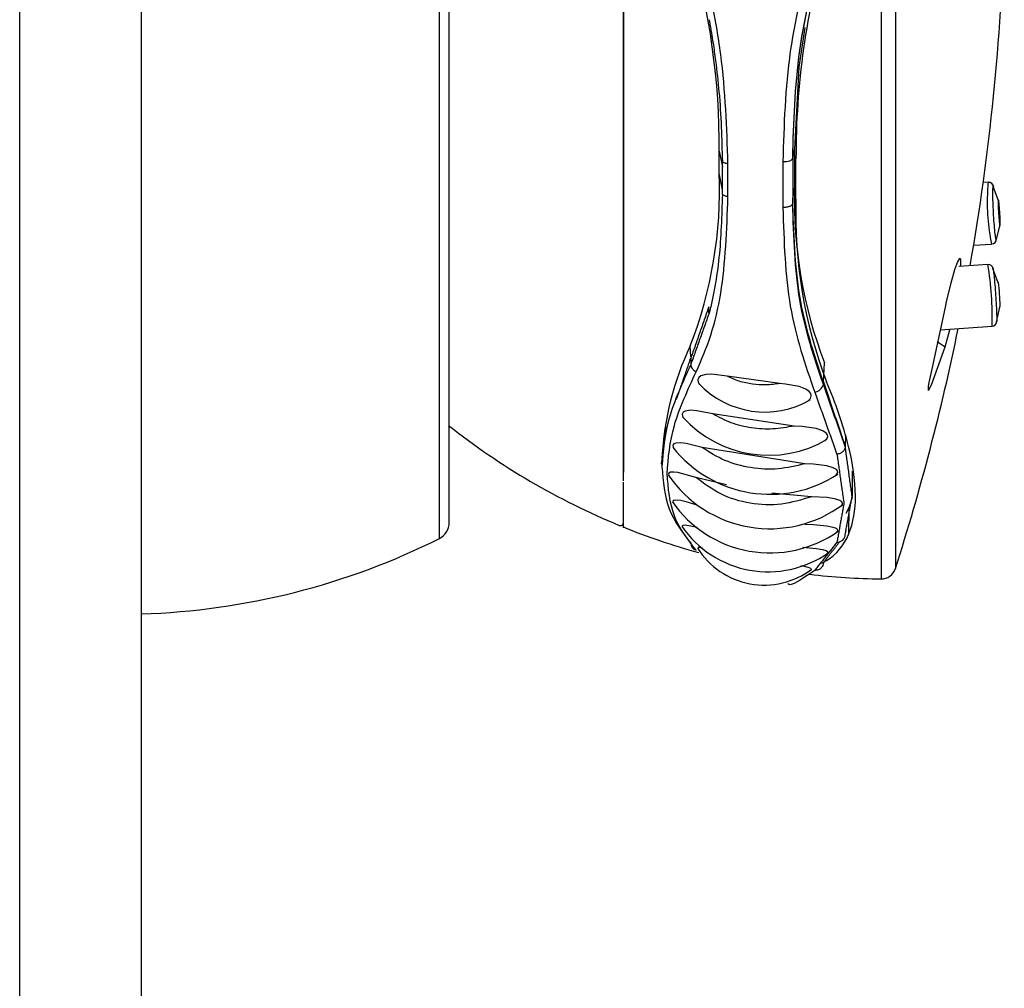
# Model space of a CAD drawing. Header units: millimetres. Extents: x 258.5 to 258.82, y 332.18 to 333.7.
# Tile 4 of 5: x 258.5849 to 258.6246, y 332.9367 to 332.9758. Entities that reach past the tile are written whole.
import ezdxf

# ---------------------------------------------------------------- set-up
doc = ezdxf.new("R2010")
doc.units = ezdxf.units.MM
doc.layers.add('SANINDUSA', color=3, linetype='Continuous')

msp = doc.modelspace()

# ---------------------------------------------------------------- linework, layer by layer
at = {"layer": 'SANINDUSA', "linetype": 'Continuous'}
for p, q in [((258.5848772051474, 332.3109292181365), (258.5848772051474, 333.5509292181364)), ((258.5897899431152, 333.5509292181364), (258.5897899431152, 332.3109292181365)), ((258.6196678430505, 333.01081153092), (258.6196678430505, 332.9532184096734)), ((258.6202485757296, 333.0103944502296), (258.6202485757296, 332.9536354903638)), ((258.6018330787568, 332.9594595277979), (258.6018330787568, 333.0091723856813)), ((258.6022299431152, 332.9555009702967), (258.6022299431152, 333.0085289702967)), ((258.6131352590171, 332.9696114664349), (258.6131352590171, 332.9704971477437)), ((258.6131352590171, 332.9704971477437), (258.6132621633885, 332.9698751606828)), ((258.6161002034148, 332.9701934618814), (258.6161779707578, 332.9705773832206)), ((258.6161779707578, 332.9705773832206), (258.6161779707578, 332.9690078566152)), ((258.6157039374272, 332.970078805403), (258.6157039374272, 332.9682302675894)), ((258.6162332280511, 332.9685660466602), (258.6162332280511, 332.9701888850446)), ((258.6132621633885, 332.9689416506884), (258.6132621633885, 332.9698751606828)), ((258.6134867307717, 332.968663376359), (258.6134867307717, 332.9699992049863)), ((258.6132621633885, 332.9689416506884), (258.6131352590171, 332.9696114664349)), ((258.6239980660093, 332.9692444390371), (258.6237968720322, 332.9692333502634)), ((258.6161002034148, 332.9685712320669), (258.6161779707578, 332.9690078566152)), ((258.6244145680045, 332.9684984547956), (258.6242039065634, 332.969077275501)), ((258.6234116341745, 332.9667083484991), (258.6241355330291, 332.9667482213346)), ((258.6239818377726, 332.9659196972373), (258.6228053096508, 332.9658395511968)), ((258.62440520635, 332.9651839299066), (258.6241844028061, 332.9657623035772)), ((258.6243603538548, 332.9637296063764), (258.6244784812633, 332.9642566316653)), ((258.6243287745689, 332.9635932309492), (258.6243603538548, 332.9637296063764)), ((258.6220585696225, 332.9632828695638), (258.6241517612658, 332.9634254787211)), ((258.6119798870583, 332.9621901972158), (258.6119638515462, 332.962636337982)), ((258.6173383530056, 332.9611837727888), (258.6173840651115, 332.9619507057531)), ((258.6155841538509, 332.9611137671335), (258.6134502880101, 332.9614051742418)), ((258.6173383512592, 332.9610805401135), (258.6173383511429, 332.9611837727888)), ((258.616159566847, 332.9593973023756), (258.6128685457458, 332.9598855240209)), ((258.6018330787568, 332.9548575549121), (258.6018330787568, 332.9594595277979)), ((258.6182286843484, 332.9590240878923), (258.6182230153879, 332.9585732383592)), ((258.6165923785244, 332.9578710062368), (258.6124452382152, 332.9585288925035)), ((258.6108202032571, 332.9581094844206), (258.6108202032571, 332.9579965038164)), ((258.6108202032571, 332.9578637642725), (258.6108202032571, 332.9578208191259)), ((258.6108202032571, 332.9578178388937), (258.6108202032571, 332.9577604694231)), ((258.6134281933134, 332.9570181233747), (258.612184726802, 332.9573235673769)), ((258.6185002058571, 332.9575780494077), (258.6185002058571, 332.9565555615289)), ((258.6168639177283, 332.9565396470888), (258.615253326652, 332.9566840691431)), ((258.6185070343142, 332.9565033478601), (258.618368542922, 332.9560920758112)), ((258.618368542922, 332.9560920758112), (258.6182432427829, 332.9558578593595)), ((258.618368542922, 332.9560920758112), (258.6183568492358, 332.9550121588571)), ((258.6172705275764, 332.9538553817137), (258.6174719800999, 332.9539629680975))]:
    msp.add_line(p, q, dxfattribs=at)
at = {"layer": 'SANINDUSA', "linetype": 'Continuous', "flags": 128}
for points in [[(258.6165899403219, 332.9754997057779), (258.6163508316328, 332.9739018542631), (258.6161779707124, 332.9705773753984)], [(258.6157039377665, 332.9700788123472), (258.6157790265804, 332.9700789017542), (258.6158524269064, 332.9700854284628), (258.6159209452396, 332.9700980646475), (258.6159815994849, 332.9701162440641), (258.6160317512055, 332.9701392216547), (258.616069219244, 332.9701659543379), (258.6160923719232, 332.9701953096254), (258.6161002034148, 332.9702260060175)], [(258.623998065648, 332.9692444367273), (258.6239782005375, 332.9691544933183), (258.6239709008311, 332.9688883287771)], [(258.6244784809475, 332.9676600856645), (258.6244755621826, 332.9678208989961), (258.624467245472, 332.9680115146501), (258.6244548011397, 332.9682029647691), (258.6244401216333, 332.9683661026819), (258.6244254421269, 332.9684760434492), (258.6244129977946, 332.9685160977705), (258.6244046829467, 332.9684801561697), (258.6244017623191, 332.9683736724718), (258.6244046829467, 332.9682128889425), (258.6244129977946, 332.9680222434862), (258.6244254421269, 332.9678307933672), (258.6244401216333, 332.9676676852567), (258.6244548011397, 332.9675577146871), (258.624467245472, 332.9675176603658), (258.6244755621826, 332.967553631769), (258.6244784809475, 332.9676600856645)], [(258.6243324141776, 332.9669375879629), (258.6244512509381, 332.9674374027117), (258.6244732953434, 332.9675321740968)], [(258.6228931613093, 332.9658455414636), (258.6228974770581, 332.9658933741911), (258.6228877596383, 332.9661215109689), (258.6228415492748, 332.9661640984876), (258.6227578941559, 332.9660355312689), (258.62263449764, 332.9657033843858), (258.6224812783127, 332.9651691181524), (258.6223173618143, 332.9644843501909), (258.6222571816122, 332.9642031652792)], [(258.6222571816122, 332.9642031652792), (258.6217298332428, 332.9617596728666), (258.6216038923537, 332.9611524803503), (258.6215780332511, 332.9610023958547), (258.6215664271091, 332.9609087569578), (258.6215654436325, 332.9608561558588), (258.6215730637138, 332.9608348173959), (258.6215987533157, 332.9608524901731), (258.6217062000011, 332.9610666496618), (258.6222571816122, 332.9625956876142)], [(258.6222571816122, 332.9625956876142), (258.6224511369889, 332.963287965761), (258.6224561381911, 332.9633099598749)], [(258.6134502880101, 332.9614051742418), (258.6128270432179, 332.9614921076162), (258.6125894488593, 332.9614850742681), (258.6123850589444, 332.961427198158), (258.6123023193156, 332.9613597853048), (258.6122672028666, 332.9612643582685), (258.6122853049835, 332.9611675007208), (258.6123409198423, 332.9610729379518)], [(258.6167258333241, 332.9604163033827), (258.6168145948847, 332.96050442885), (258.6168520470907, 332.9606100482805), (258.6168323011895, 332.9607046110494), (258.6167717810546, 332.9607884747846), (258.6166297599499, 332.9608912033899), (258.6163555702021, 332.9609975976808), (258.6158031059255, 332.9610938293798), (258.6155841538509, 332.9611137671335), (258.6155841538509, 332.9611137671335)], [(258.6128685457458, 332.9598855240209), (258.6122226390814, 332.9600160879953), (258.6119714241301, 332.9600328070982), (258.6117523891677, 332.9600006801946), (258.6116732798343, 332.9599540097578), (258.6116353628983, 332.9598800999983), (258.6116474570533, 332.9597989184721), (258.6116930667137, 332.9597185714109)], [(258.6173955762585, 332.9588079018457), (258.6174767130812, 332.9588791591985), (258.6175165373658, 332.9589679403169), (258.6175018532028, 332.9590468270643), (258.6174499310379, 332.959114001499), (258.6173200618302, 332.9591987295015), (258.6170518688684, 332.9592903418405), (258.616488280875, 332.9593748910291), (258.616159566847, 332.9593973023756), (258.616159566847, 332.9593973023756)], [(258.6124452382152, 332.9585288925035), (258.6117965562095, 332.9586906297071), (258.6115783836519, 332.9587181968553), (258.6113859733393, 332.9587102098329), (258.6113015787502, 332.9586782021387), (258.6112579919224, 332.9586173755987), (258.6112666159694, 332.9585451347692), (258.6113043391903, 332.9584795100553)], [(258.6178108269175, 332.9573849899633), (258.6178756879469, 332.9574329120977), (258.6179227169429, 332.9575140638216), (258.6179118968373, 332.957584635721), (258.6178634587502, 332.9576423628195), (258.6177402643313, 332.9577134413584), (258.6174826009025, 332.9577888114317), (258.6169424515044, 332.9578547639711), (258.6165923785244, 332.9578710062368)], [(258.612184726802, 332.9573235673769), (258.6114637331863, 332.9575197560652), (258.6112976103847, 332.9575385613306), (258.6111599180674, 332.9575272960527), (258.6111009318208, 332.957494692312), (258.6110833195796, 332.9574479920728), (258.6111081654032, 332.9573735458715)], [(258.6180635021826, 332.9561809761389), (258.6181056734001, 332.9562424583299), (258.6181097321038, 332.9562681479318), (258.6180816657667, 332.9563329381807), (258.6180077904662, 332.9563869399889), (258.617839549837, 332.9564482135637), (258.6174981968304, 332.9565064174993), (258.6168639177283, 332.9565396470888)], [(258.6122436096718, 332.9562005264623), (258.6117965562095, 332.9563347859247), (258.6115783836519, 332.9563835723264), (258.6113859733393, 332.9564044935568), (258.6113015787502, 332.9563936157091), (258.6112579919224, 332.9563564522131), (258.6112666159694, 332.9563036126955), (258.611287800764, 332.9562742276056)], [(258.6122518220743, 332.9552824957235), (258.6122226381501, 332.9552910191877), (258.6119714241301, 332.9553525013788), (258.6117523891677, 332.9553850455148), (258.6116732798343, 332.9553798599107), (258.6116353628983, 332.9553518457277), (258.6116474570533, 332.9553086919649)], [(258.6178756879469, 332.9551038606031), (258.6179227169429, 332.9551624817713), (258.6179118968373, 332.9552127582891), (258.6178634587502, 332.9552532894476), (258.6177402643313, 332.9553025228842), (258.6174826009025, 332.9553540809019), (258.6169424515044, 332.9554006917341), (258.6165923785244, 332.9554151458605)], [(258.6124424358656, 332.9544739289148), (258.6123850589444, 332.9544830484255), (258.6123023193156, 332.9544825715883), (258.6122672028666, 332.954460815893), (258.6122796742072, 332.9544359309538)], [(258.6174786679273, 332.954233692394), (258.6175165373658, 332.9542759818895), (258.6175018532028, 332.9543150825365), (258.6174499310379, 332.954348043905), (258.6173200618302, 332.9543895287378), (258.6170518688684, 332.9544354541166), (258.6165030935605, 332.9544851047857)], [(258.616826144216, 332.9535880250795), (258.6168520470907, 332.9536110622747), (258.6168323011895, 332.9536422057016), (258.6167717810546, 332.9536709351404), (258.6166297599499, 332.9537084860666), (258.6164244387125, 332.9537422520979)]]:
    msp.add_lwpolyline(points, dxfattribs=at)
at = {"layer": 'SANINDUSA', "linetype": 'Continuous'}
for centre, radius, start, end in [((258.5315531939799, 332.9820149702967), 0.09312500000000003, 350.0169269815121, 358.5232204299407), ((258.5839256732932, 332.9706594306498), 0.02921003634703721, 359.6816784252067, 16.28440231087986), ((258.6475438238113, 332.970296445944), 0.03131078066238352, 163.8282194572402, 180.1968499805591), ((258.5956155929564, 332.9689678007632), 0.01753148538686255, 338.8292779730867, 2.10403209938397), ((258.6240121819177, 332.9690325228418), 0.0002086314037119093, 6.699139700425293, 93.9770904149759), ((258.6344535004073, 332.9684995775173), 0.01828259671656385, 178.406871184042, 200.9898460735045), ((258.631591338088, 332.9683981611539), 0.007636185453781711, 176.319646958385, 192.4782061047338), ((258.6351687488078, 332.9679433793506), 0.01894575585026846, 178.1165901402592, 200.9206849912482), ((258.6241287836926, 332.9669571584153), 0.0002052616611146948, 271.8940779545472, 359.5285186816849), ((258.6120805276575, 332.9638559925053), 0.0120789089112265, 357.9574200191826, 9.837318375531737), ((258.6240019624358, 332.9657218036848), 0.000195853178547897, 10.04231865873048, 95.63801966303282), ((258.6171186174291, 332.9641769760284), 0.007360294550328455, 0.6200787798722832, 7.941696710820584), ((258.5315531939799, 332.9820149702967), 0.09312500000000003, 342.2571110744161, 348.4268621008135), ((258.6241512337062, 332.9636167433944), 0.0001882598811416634, 270.0830627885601, 357.841274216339), ((258.622647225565, 332.957529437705), 0.01184123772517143, 154.451119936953, 177.192224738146), ((258.6239280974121, 332.9654573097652), 0.003313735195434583, 232.9601371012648, 239.7191258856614), ((258.6149728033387, 332.9636275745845), 0.003664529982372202, 223.2259783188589, 299.9982859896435), ((258.6169369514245, 332.9611784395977), 0.0004131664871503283, 277.528892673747, 346.2930816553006), ((258.6004486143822, 332.9539551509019), 0.01849240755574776, 14.43943995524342, 22.99195162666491), ((258.6151276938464, 332.962882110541), 0.004666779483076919, 221.8705611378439, 300.4904316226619), ((258.6200602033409, 332.9820149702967), 0.02880000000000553, 231.6828329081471, 247.6196584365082), ((258.6151872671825, 332.9616460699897), 0.005007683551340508, 218.331579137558, 303.0979624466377), ((258.6100158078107, 332.9563921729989), 0.008619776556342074, 1.043711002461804, 14.60961297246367), ((258.6151752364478, 332.9601944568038), 0.004947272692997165, 214.0584748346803, 306.50668762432), ((258.6147235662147, 332.9564611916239), 0.003911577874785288, 338.2568049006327, 1.2889958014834), ((258.6151784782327, 332.9590502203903), 0.004780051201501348, 214.5931964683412, 305.3376918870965), ((258.6015099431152, 332.9555009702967), 0.0007200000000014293, 296.6666873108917, 0), ((258.6091402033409, 332.9554952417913), 0.0001200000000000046, 247.6196584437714, 0), ((258.6200602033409, 332.9820149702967), 0.02880000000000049, 247.9510752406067, 254.3490578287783), ((258.6151113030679, 332.9577393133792), 0.004230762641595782, 214.3760019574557, 305.0298164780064), ((258.6162716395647, 332.9558730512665), 0.002255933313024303, 302.1462061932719, 337.5663979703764), ((258.6178972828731, 332.9550290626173), 0.0003257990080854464, 268.1327914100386, 357.8233896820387), ((258.5889076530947, 332.9805941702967), 0.028799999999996, 271.7555348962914, 296.6666873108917), ((258.6122857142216, 332.9546767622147), 0.0003038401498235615, 181.9783469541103, 253.5319446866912), ((258.6149530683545, 332.9561524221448), 0.0031799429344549, 211.917011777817, 307.1340443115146), ((258.6201129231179, 332.9820149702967), 0.02879999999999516, 263.35722425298, 269.1145060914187), ((258.6196771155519, 332.9538183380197), 0.0006000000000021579, 269.1145060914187, 342.2571110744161)]:
    msp.add_arc(centre, radius, start, end, dxfattribs=at)
for points, knots in [([(258.6092602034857, 333.0014729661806), (258.6092602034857, 333.0012544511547), (258.6092602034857, 332.9999581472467), (258.6092602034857, 332.9968473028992), (258.6092602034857, 332.9922912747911), (258.6092602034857, 332.9872731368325), (258.6092602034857, 332.9820710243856), (258.6092602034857, 332.9768615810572), (258.6092602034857, 332.9718527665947), (258.6092602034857, 332.9672292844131), (258.6092602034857, 332.9631921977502), (258.6092602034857, 332.959810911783), (258.6092602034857, 332.9582936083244), (258.6092602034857, 332.9575349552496)], [0, 0, 0, 0, 0.01987154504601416, 0.117884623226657, 0.2158975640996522, 0.3139101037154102, 0.4119227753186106, 0.5099356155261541, 0.6079484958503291, 0.7059614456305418, 0.8039742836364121, 0.9019869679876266, 1, 1, 1, 1]), ([(258.6092602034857, 332.9571849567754), (258.6092602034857, 332.957277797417), (258.6092602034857, 332.9578752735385), (258.6092602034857, 332.959911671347), (258.6092602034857, 332.9632338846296), (258.6092602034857, 332.967364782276), (258.6092602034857, 332.9720353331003), (258.6092602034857, 332.9770959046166), (258.6092602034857, 332.982342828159), (258.6092602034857, 332.9875813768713), (258.6092602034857, 332.9925917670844), (258.6092602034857, 332.9972484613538), (258.6092602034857, 332.9998314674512), (258.6092602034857, 333.0011229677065)], [0, 0, 0, 0, 0.01806521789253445, 0.1162587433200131, 0.2144523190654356, 0.3126454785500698, 0.4108390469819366, 0.509032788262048, 0.607225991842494, 0.7054197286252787, 0.8036127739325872, 0.901806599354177, 1, 1, 1, 1]), ([(258.6134867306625, 332.9699992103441), (258.6134360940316, 332.9714554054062), (258.6133600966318, 332.973640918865), (258.6128288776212, 332.9766932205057), (258.6124093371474, 332.9781997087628), (258.6121995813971, 332.978952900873)], [0, 0, 0, 0, 0.499598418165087, 0.7498164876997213, 1, 1, 1, 1]), ([(258.6169910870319, 332.9791055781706), (258.6166045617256, 332.9775749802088), (258.6158313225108, 332.9745130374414), (258.615746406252, 332.9715571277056), (258.6157039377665, 332.9700788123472)], [0, 0, 0, 0, 0.4998780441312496, 1, 1, 1, 1]), ([(258.6161002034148, 332.9702260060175), (258.6161407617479, 332.971667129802), (258.6162218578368, 332.974548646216), (258.6169662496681, 332.9775415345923), (258.6173383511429, 332.9790375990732)], [0, 0, 0, 0, 0.500126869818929, 1, 1, 1, 1]), ([(258.6161002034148, 332.9701934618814), (258.616141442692, 332.9716390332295), (258.6162239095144, 332.9745297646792), (258.6169669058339, 332.9775220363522), (258.6173383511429, 332.9790179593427)], [0, 0, 0, 0, 0.5000711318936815, 1, 1, 1, 1]), ([(258.6127217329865, 332.9758104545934), (258.6127231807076, 332.9758030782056), (258.6127350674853, 332.9757425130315), (258.6127536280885, 332.9756385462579), (258.6127841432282, 332.9754681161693), (258.6128271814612, 332.9752170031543), (258.6128992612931, 332.9747696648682), (258.6130120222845, 332.9739736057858), (258.613194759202, 332.9723469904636), (258.6132323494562, 332.9710090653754), (258.6132585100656, 332.9700779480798)], [0, 0, 0, 0, 0.003789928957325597, 0.03111790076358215, 0.05259984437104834, 0.09096121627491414, 0.1594635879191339, 0.2817840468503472, 0.5001638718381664, 1, 1, 1, 1]), ([(258.6132614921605, 332.9700755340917), (258.6132743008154, 332.9700666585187), (258.6132999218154, 332.9700489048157), (258.6133538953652, 332.9700270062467), (258.613416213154, 332.9700094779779), (258.6134632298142, 332.9700026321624), (258.6134867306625, 332.9699992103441)], [0, 0, 0, 0, 0.250037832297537, 0.5001476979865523, 0.7501533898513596, 1, 1, 1, 1]), ([(258.6242151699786, 332.9690562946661), (258.6242089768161, 332.9690812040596), (258.624193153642, 332.9691448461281), (258.6241765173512, 332.9690621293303), (258.6241738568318, 332.968885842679), (258.6241725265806, 332.9687976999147)], [0, 0, 0, 0, 0.2433169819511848, 0.6216609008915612, 1, 1, 1, 1]), ([(258.6121995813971, 332.9615866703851), (258.6124093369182, 332.9620638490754), (258.6128288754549, 332.9630182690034), (258.6133600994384, 332.9653028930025), (258.613436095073, 332.9673196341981), (258.6134867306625, 332.9686633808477)], [0, 0, 0, 0, 0.2501838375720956, 0.5004004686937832, 1, 1, 1, 1]), ([(258.6132585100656, 332.9687494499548), (258.6132321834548, 332.9678842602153), (258.6131926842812, 332.9665861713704), (258.6129968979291, 332.9652173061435), (258.6128705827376, 332.9645654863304), (258.6127989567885, 332.9642507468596), (258.6127610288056, 332.964097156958), (258.6127414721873, 332.9640222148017), (258.6127315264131, 332.9639856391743), (258.6127264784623, 332.9639682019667), (258.6127239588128, 332.9639597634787), (258.6127224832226, 332.9639557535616), (258.6127217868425, 332.9639549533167), (258.6127214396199, 332.9639545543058)], [0, 0, 0, 0, 0.4998363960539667, 0.7499303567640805, 0.8750153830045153, 0.9375589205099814, 0.9688290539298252, 0.9844599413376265, 0.9922696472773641, 0.9961682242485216, 0.9981088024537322, 0.9990570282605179, 1, 1, 1, 1]), ([(258.6134867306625, 332.9686633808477), (258.6134632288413, 332.9686669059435), (258.6134162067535, 332.9686739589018), (258.6133539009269, 332.96869298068), (258.6132999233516, 332.9687169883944), (258.6132743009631, 332.9687368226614), (258.6132614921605, 332.9687467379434)], [0, 0, 0, 0, 0.2498416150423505, 0.4998793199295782, 0.749986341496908, 1, 1, 1, 1]), ([(258.6173383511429, 332.9611837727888), (258.6169669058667, 332.9622968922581), (258.6162239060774, 332.9645234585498), (258.616141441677, 332.9672218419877), (258.6161002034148, 332.9685712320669)], [0, 0, 0, 0, 0.4999264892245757, 1, 1, 1, 1]), ([(258.6241725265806, 332.9687976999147), (258.6241738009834, 332.9686846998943), (258.6241763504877, 332.9684586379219), (258.6241959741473, 332.9680185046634), (258.6242240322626, 332.9675853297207), (258.6242575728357, 332.9672121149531), (258.6242906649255, 332.9669664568), (258.6243172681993, 332.9668682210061), (258.6243267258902, 332.9669305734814), (258.6243306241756, 332.966956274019)], [0, 0, 0, 0, 0.1489778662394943, 0.29803738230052, 0.4471839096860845, 0.5964719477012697, 0.7458911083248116, 0.8952610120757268, 1, 1, 1, 1]), ([(258.6161002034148, 332.9684002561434), (258.6160986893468, 332.9683881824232), (258.6160956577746, 332.9683640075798), (258.616071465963, 332.9683294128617), (258.6160339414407, 332.9682980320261), (258.6159833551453, 332.9682711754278), (258.6159222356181, 332.9682500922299), (258.6158532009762, 332.9682357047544), (258.6157791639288, 332.968228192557), (258.6157289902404, 332.9682295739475), (258.6157039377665, 332.9682302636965)], [0, 0, 0, 0, 0.1248047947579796, 0.2498928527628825, 0.3749869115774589, 0.500008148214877, 0.6250026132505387, 0.7501212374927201, 0.8752317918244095, 1, 1, 1, 1]), ([(258.6157039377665, 332.9682302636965), (258.6157464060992, 332.966855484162), (258.6158313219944, 332.9641065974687), (258.6166045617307, 332.9618812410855), (258.6169910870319, 332.9607688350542)], [0, 0, 0, 0, 0.5001222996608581, 1, 1, 1, 1]), ([(258.6173383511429, 332.961080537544), (258.6169662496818, 332.9621725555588), (258.6162218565, 332.9643571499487), (258.6161407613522, 332.9670523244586), (258.6161002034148, 332.9684002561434)], [0, 0, 0, 0, 0.4998722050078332, 1, 1, 1, 1]), ([(258.6241919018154, 332.9657552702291), (258.624193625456, 332.9657525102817), (258.6242011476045, 332.965740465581), (258.6242245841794, 332.9655510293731), (258.6242573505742, 332.9652171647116), (258.6242910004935, 332.9647891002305), (258.6243190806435, 332.9643514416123), (258.6243387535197, 332.963953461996), (258.6243413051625, 332.9637892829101), (258.6243425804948, 332.9637072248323)], [0, 0, 0, 0, 0.04717258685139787, 0.2058661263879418, 0.3647017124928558, 0.5236762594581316, 0.6825958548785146, 0.8413587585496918, 0.9999999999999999, 0.9999999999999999, 0.9999999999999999, 0.9999999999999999]), ([(258.6119820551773, 332.9618795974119), (258.6116448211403, 332.961138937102), (258.6109703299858, 332.959657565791), (258.6108702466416, 332.9583928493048), (258.6108202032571, 332.9577604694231)], [0, 0, 0, 0, 0.4999828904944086, 1, 1, 1, 1]), ([(258.6119820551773, 332.9618795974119), (258.6119858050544, 332.9618539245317), (258.6119939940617, 332.9617978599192), (258.6120419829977, 332.9617130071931), (258.6121131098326, 332.9616377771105), (258.6121724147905, 332.9616027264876), (258.6121995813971, 332.9615866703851)], [0, 0, 0, 0, 0.2289225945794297, 0.4999227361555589, 0.7709229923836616, 1, 1, 1, 1]), ([(258.6110231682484, 332.9574736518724), (258.6110739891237, 332.9581052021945), (258.6111756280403, 332.9593682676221), (258.611858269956, 332.9608472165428), (258.6121995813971, 332.9615866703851)], [0, 0, 0, 0, 0.5000139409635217, 1, 1, 1, 1]), ([(258.6155841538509, 332.9611137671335), (258.6153995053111, 332.9610888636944), (258.6150320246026, 332.9610393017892), (258.6144705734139, 332.9610757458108), (258.6139283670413, 332.9611894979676), (258.6136103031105, 332.9613329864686), (258.6134502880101, 332.9614051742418)], [0, 0, 0, 0, 0.2507447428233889, 0.4990229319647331, 0.7479629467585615, 1, 1, 1, 1]), ([(258.616159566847, 332.9593973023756), (258.6158752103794, 332.9593459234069), (258.6153084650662, 332.9592435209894), (258.6144323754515, 332.9592981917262), (258.6135901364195, 332.959497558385), (258.6131098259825, 332.9597557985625), (258.6128685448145, 332.9598855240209)], [0, 0, 0, 0, 0.2504252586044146, 0.4991176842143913, 0.7483846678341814, 0.9999999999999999, 0.9999999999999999, 0.9999999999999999, 0.9999999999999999]), ([(258.6165923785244, 332.9578710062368), (258.6162349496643, 332.9577859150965), (258.6155220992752, 332.9576162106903), (258.6144017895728, 332.9576780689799), (258.6133305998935, 332.9579625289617), (258.6127411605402, 332.958339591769), (258.6124452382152, 332.9585288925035)], [0, 0, 0, 0, 0.2502504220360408, 0.4990954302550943, 0.7485257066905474, 1, 1, 1, 1]), ([(258.6182228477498, 332.9585710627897), (258.6182175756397, 332.9585351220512), (258.6182066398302, 332.958460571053), (258.6181292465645, 332.958358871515), (258.6180174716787, 332.9582817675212), (258.6179292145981, 332.9582625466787), (258.6178866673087, 332.9582532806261)], [0, 0, 0, 0, 0.2410334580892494, 0.4999698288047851, 0.7589436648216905, 1, 1, 1, 1]), ([(258.6108202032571, 332.9577604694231), (258.6108702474, 332.9571653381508), (258.6109703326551, 332.9559751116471), (258.6116448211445, 332.9551025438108), (258.6119820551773, 332.9546662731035)], [0, 0, 0, 0, 0.5000151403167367, 1, 1, 1, 1]), ([(258.6121995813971, 332.954385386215), (258.6118576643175, 332.9548213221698), (258.6111752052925, 332.9556914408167), (258.6110737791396, 332.9568803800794), (258.6110231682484, 332.9574736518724)], [0, 0, 0, 0, 0.5010074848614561, 1, 1, 1, 1]), ([(258.6168639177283, 332.9565396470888), (258.6164623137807, 332.9564173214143), (258.6156611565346, 332.9561732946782), (258.6143751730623, 332.9562306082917), (258.6131526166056, 332.9565914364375), (258.6125082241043, 332.9570788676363), (258.612184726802, 332.9573235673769)], [0, 0, 0, 0, 0.2501379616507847, 0.4989986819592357, 0.7484878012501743, 1, 1, 1, 1]), ([(258.6092602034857, 332.9553477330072), (258.6092602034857, 332.9553374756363), (258.6092602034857, 332.9551686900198), (258.6092602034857, 332.955666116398), (258.6092602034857, 332.9566804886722), (258.6092602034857, 332.9571242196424)], [0, 0, 0, 0, 0.03512109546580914, 0.5779196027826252, 1, 1, 1, 1]), ([(258.6173383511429, 332.9538671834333), (258.6173320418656, 332.9538300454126), (258.6173216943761, 332.9537691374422), (258.6172783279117, 332.953694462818), (258.6172290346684, 332.9536396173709), (258.6171681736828, 332.9535985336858), (258.617088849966, 332.9535663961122), (258.6170281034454, 332.9535651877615), (258.6169910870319, 332.9535644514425)], [0, 0, 0, 0, 0.2149659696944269, 0.3525535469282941, 0.5003524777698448, 0.6481934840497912, 0.7856236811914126, 1, 1, 1, 1]), ([(258.6169910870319, 332.9535644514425), (258.6165758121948, 332.953279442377), (258.6160226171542, 332.9528997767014), (258.6159277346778, 332.9530106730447), (258.6159040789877, 332.9530383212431)], [0, 0, 0, 0, 0.750684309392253, 1, 1, 1, 1])]:
    msp.add_open_spline(points, degree=3, knots=knots, dxfattribs=at)
for points in [[(258.613262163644, 332.9698751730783), (258.6132614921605, 332.9700755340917)], [(258.6161002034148, 332.9702260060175), (258.6161002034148, 332.9684002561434)], [(258.6132614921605, 332.9687467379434), (258.613262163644, 332.9689416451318)], [(258.6127097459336, 332.9642129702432), (258.6119820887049, 332.96212993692)], [(258.6127200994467, 332.9639492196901), (258.6127097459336, 332.9642129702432)], [(258.612720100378, 332.9639492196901), (258.6119820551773, 332.9618795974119)], [(258.6243425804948, 332.9637072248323), (258.6243374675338, 332.9636102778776)], [(258.6114055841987, 332.9604676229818), (258.6119820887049, 332.96212993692)], [(258.6119820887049, 332.96212993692), (258.6119820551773, 332.9618795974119)], [(258.6173383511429, 332.9611837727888), (258.6182228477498, 332.9585710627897)], [(258.6182228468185, 332.9585710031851), (258.6173383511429, 332.961080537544)], [(258.6169910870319, 332.9607688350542), (258.6178866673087, 332.9582532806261)], [(258.6109500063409, 332.9591539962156), (258.6110216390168, 332.9593605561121)], [(258.6108202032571, 332.9578196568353), (258.6109498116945, 332.9591529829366)], [(258.6185002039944, 332.9565535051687), (258.6182229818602, 332.9585705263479)], [(258.6178866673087, 332.9582532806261), (258.6181699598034, 332.9562721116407)], [(258.6108014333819, 332.9578693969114), (258.6108202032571, 332.9579965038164)], [(258.6182229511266, 332.9550170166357), (258.6185002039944, 332.9565535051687)], [(258.6181699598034, 332.9562721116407), (258.6178866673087, 332.9547034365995)], [(258.6178866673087, 332.9547034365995), (258.6169910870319, 332.9535644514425)], [(258.6173383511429, 332.9538671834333), (258.6179959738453, 332.9547218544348)]]:
    msp.add_open_spline(points, degree=1, dxfattribs=at)

doc.saveas('drawing.dxf')
